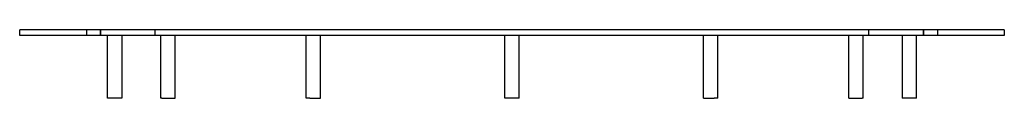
# Model space of a CAD drawing. Header units: millimetres. Extents: x -347 to 347, y -48 to 0.
import ezdxf

# ---------------------------------------------------------------- set-up
doc = ezdxf.new("R2010")
doc.units = ezdxf.units.MM
doc.layers.add('HIDDEN', color=7, linetype='Continuous')
doc.layers.add('THICK', color=7, linetype='Continuous')

msp = doc.modelspace()

# ---------------------------------------------------------------- linework, layer by layer
at = {"layer": 'HIDDEN'}
for p, q in [((-347, 0), (-347, 0)), ((-300, 0), (-300, -4)), ((-300, 0), (-300, -4)), ((-290, -4), (-290, 0)), ((-290, 0), (-290, -4)), ((-251.5, -4), (-251.5, 0)), ((251.5, -4), (251.5, 0)), ((290, -4), (290, 0)), ((290, 0), (290, -4)), ((300, 0), (300, -4)), ((300, 0), (300, -4)), ((347, 0), (347, 0)), ((-347, -4), (-347, -4)), ((347, -4), (347, -4))]:
    msp.add_line(p, q, dxfattribs=at)
at = {"layer": 'THICK'}
for p, q in [((-347, -4), (-347, 0)), ((347, 0), (-347, 0)), ((347, 0), (347, -4)), ((347, -4), (-347, -4)), ((-285, -48), (-285, -4)), ((-275, -4), (-275, -48)), ((-247.49, -48), (-247.49, -4)), ((-237.49, -48), (-237.49, -4)), ((-145, -48), (-145, -4)), ((-135, -48), (-135, -4)), ((-5, -48), (-5, -4)), ((5, -48), (5, -4)), ((135, -48), (135, -4)), ((145, -48), (145, -4)), ((237.49, -48), (237.49, -4)), ((247.49, -48), (247.49, -4)), ((275, -4), (275, -48)), ((285, -48), (285, -4)), ((-275, -48), (-285, -48)), ((-246.82, -48), (-247.49, -48)), ((-246.82, -48), (-237.49, -48)), ((-142.5, -48), (-145, -48)), ((-142.5, -48), (-135, -48)), ((0, -48), (-5, -48)), ((5, -48), (0, -48)), ((135, -48), (142.5, -48)), ((145, -48), (142.5, -48)), ((237.49, -48), (246.82, -48)), ((247.49, -48), (246.82, -48)), ((285, -48), (275, -48))]:
    msp.add_line(p, q, dxfattribs=at)

doc.saveas('drawing.dxf')
